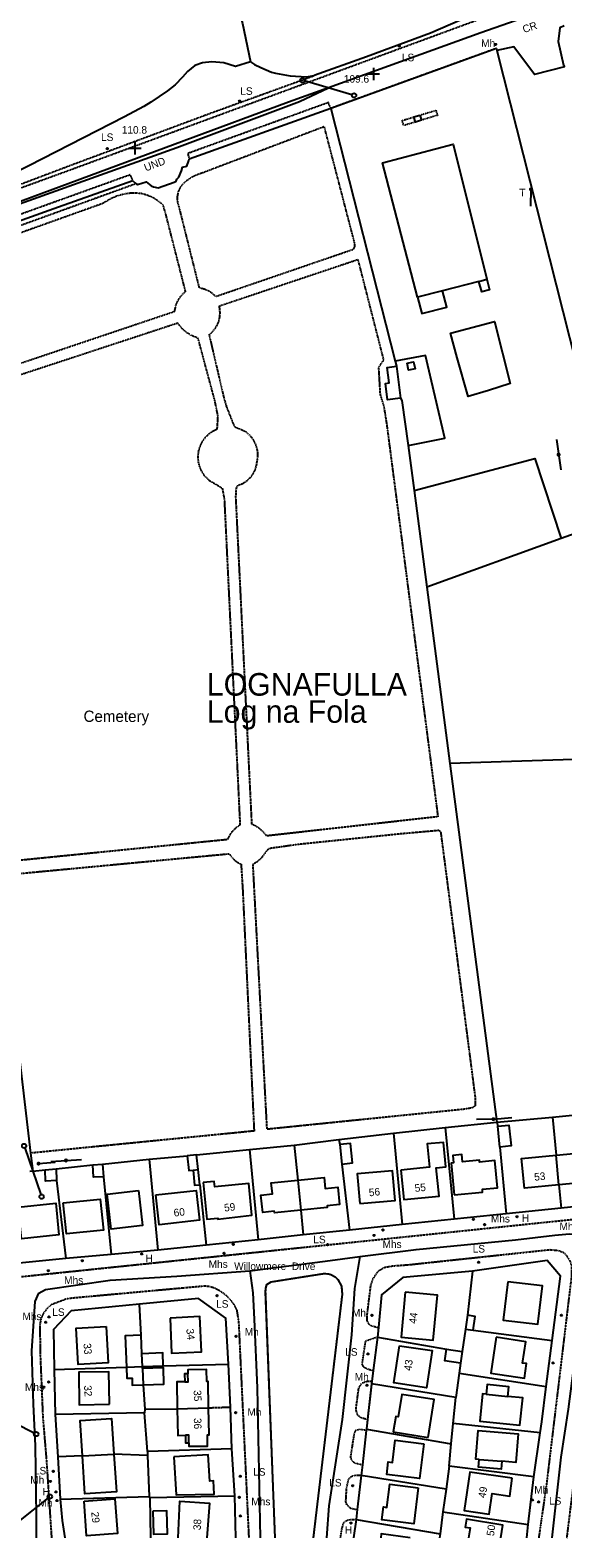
# Model space of a CAD drawing. Header units: metres. Extents: x 611948 to 1225781, y 656699 to 1316021.
# Tile 142 of 169: x 613826 to 613967, y 658843 to 659243. Entities that reach past the tile are written whole.
import ezdxf

# ---------------------------------------------------------------- set-up
doc = ezdxf.new("R2010")
doc.units = ezdxf.units.M
doc.linetypes.add('4696-08$0$PECK', pattern=[0.2, 0.1, -0.1])
for name, color, linetype in [('4696-08$0$BDY_SYM', 253, 'Continuous'), ('4696-08$0$BLD_INN_W', 253, 'Continuous'), ('4696-08$0$BLD_OTL_S', 253, 'Continuous'), ('4696-08$0$GEN_LIN_D', 253, 'Continuous'), ('4696-08$0$GEN_PCK_D', 253, '4696-08$0$PECK'), ('4696-08$0$HT_CTRL', 253, 'Continuous'), ('4696-08$0$OTHER_SYM', 253, 'Continuous'), ('4696-08$0$POLE_SYMB', 253, 'Continuous'), ('4696-08$0$ROADS', 253, 'Continuous'), ('4696-08$0$ROADS_CTR', 253, 'Continuous'), ('4696-08$0$ROADS_PCK', 253, '4696-08$0$PECK'), ('4696-08$0$TOWNLAND', 253, 'Continuous')]:
    doc.layers.add(name, color=color, linetype=linetype)
doc.styles.add('4696-08$0$STANDARD', font='txt')

# ---------------------------------------------------------------- blocks, each defined once
blk = doc.blocks.new('4696-08$0$36', base_point=(144.988486, 310.919762))
blk.add_line((140.875383, 310.92339), (149.050238, 310.92339))
at = {"const_width": 0.539928}
blk.add_lwpolyline([(144.673376, 310.923808, 1), (145.213304, 310.923808, 1)], format="xyb", close=True, dxfattribs=at)
blk = doc.blocks.new('4696-08$0$13', base_point=(160450.170478, 242323.105036))
blk.add_circle((160450.170478, 242323.105036), 0.187958)
blk = doc.blocks.new('4696-08$0$37', base_point=(145.909475, 308.83511))
blk.add_line((145.962562, 308.791096), (150.424369, 308.791096))
at = {"const_width": 0.51646}
blk.add_lwpolyline([(145.704332, 308.791096, 1), (146.220792, 308.791096, 1)], format="xyb", close=True, dxfattribs=at)
blk = doc.blocks.new('4696-08$0$30', base_point=(144.876269, 313.485642))
blk.add_line((144.905875, 313.497659), (149.765037, 313.497659))
blk = doc.blocks.new('4696-08$0$43', base_point=(147.36021, 308.857352))
blk.add_line((153.849537, 308.848253), (140.769785, 308.848253))
for centre in [(140.180307, 308.837153), (154.439015, 308.859353)]:
    blk.add_circle(centre, 0.589583)
blk = doc.blocks.new('4696-08$0$44', base_point=(141.365186, 309.573129))
for p, q in [((148.348947, 316.096464), (141.361145, 309.556587)), ((141.361145, 309.556587), (147.90133, 302.797619))]:
    blk.add_line(p, q)
for centre in [(148.337847, 316.685942), (148.36005, 302.427234)]:
    blk.add_circle(centre, 0.589583)
blk = doc.blocks.new('4696-08$0$35', base_point=(150.27109, 306.896499))
for p, q in [((150.27109, 308.539432), (150.27109, 305.253567)), ((151.914023, 306.896499), (148.62816, 306.896499))]:
    blk.add_line(p, q)
blk = doc.blocks.new('4696-08')
at = {"layer": '4696-08$0$BLD_INN_W', "flags": 128}
for points in [[(613944.892, 659176.495), (613947.032, 659177.083)], [(613935.274, 659174.016), (613928.655, 659172.31)], [(613966.178, 658936.759), (613965.471, 658944.664)], [(613869.131, 658940.708), (613870.48, 658940.849)], [(613896.923, 658938.024), (613897.754, 658930.068)], [(613855.695, 658888.581), (613855.575, 658891.972)], [(613851.458, 658888.433), (613855.695, 658888.581)], [(613855.714, 658888.024), (613855.924, 658883.71)], [(613866.937, 658884.516), (613867.803, 658884.514), (613867.77, 658886.628)], [(613946.881, 658881.253), (613952.645, 658880.644)], [(613864.963, 658877.369), (613873.271, 658877.625)], [(613868.036, 658868.343), (613868.009, 658870.341), (613867.135, 658870.329)], [(613839.806, 658864.851), (613848.167, 658865.344)], [(613944.971, 658863.944), (613950.999, 658863.454)]]:
    blk.add_lwpolyline(points, dxfattribs=at)
at = {"layer": '4696-08$0$BLD_OTL_S', "flags": 128}
for points in [[(613927.711, 659220.149), (613929.313, 659220.634)], [(613928.124, 659218.783), (613927.711, 659220.149)], [(613929.313, 659220.634), (613929.726, 659219.268)], [(613929.726, 659219.268), (613928.124, 659218.783)], [(613928.655, 659172.31), (613919.402, 659207.988), (613938.13, 659212.875), (613947.032, 659177.083)], [(613944.892, 659176.495), (613935.274, 659174.016)], [(613947.032, 659177.083), (613947.776, 659174.295), (613945.751, 659173.752), (613944.892, 659176.495)], [(613928.655, 659172.31), (613929.779, 659167.948), (613936.398, 659169.654), (613935.274, 659174.016)], [(613939.212, 659156.179), (613937.449, 659162.749), (613949.073, 659165.875), (613953.238, 659149.406), (613947.491, 659147.53), (613942.054, 659145.957), (613939.212, 659156.179)], [(613924.175, 659145.492), (613920.735, 659145.042), (613920.163, 659149.417), (613921.149, 659149.546), (613920.606, 659153.689), (613923.061, 659154.01)], [(613923.061, 659154.01), (613924.175, 659145.492)], [(613925.879, 659154.84), (613927.634, 659155.195), (613928.025, 659153.259), (613926.27, 659152.905), (613925.879, 659154.84)], [(613949.926, 658952.332), (613952.894, 658952.651), (613953.491, 658947.113), (613950.521, 658946.793)], [(613950.521, 658946.793), (613949.926, 658952.332)], [(613908.621, 658942.298), (613911.451, 658942.593), (613910.912, 658947.774), (613908.082, 658947.479)], [(613924.237, 658940.686), (613925.023, 658932.865), (613934.396, 658933.807), (613933.639, 658941.338), (613936.166, 658941.592), (613935.517, 658948.056), (613931.185, 658947.621), (613931.805, 658941.447), (613924.237, 658940.686)], [(613870.078, 658944.744), (613867.603, 658944.49)], [(613867.603, 658944.49), (613868.004, 658940.592), (613869.131, 658940.708)], [(613870.48, 658940.849), (613870.078, 658944.744)], [(613908.082, 658947.479), (613908.621, 658942.298)], [(613938.419, 658934.091), (613945.933, 658934.835), (613945.856, 658935.607), (613949.901, 658936.008), (613949.184, 658943.231), (613945.141, 658942.83), (613945.092, 658943.319), (613940.588, 658942.872), (613940.396, 658944.81), (613938.016, 658944.574), (613938.208, 658942.636), (613937.577, 658942.574), (613938.419, 658934.091)], [(613966.178, 658936.759), (613957.026, 658935.867), (613956.256, 658943.765), (613965.471, 658944.664)], [(613965.471, 658944.664), (613974.84, 658945.577), (613975.61, 658937.678), (613966.178, 658936.759)], [(613966.178, 658936.759), (613965.471, 658944.664)], [(613829.911, 658940.74), (613832.794, 658941.018)], [(613832.935, 658937.906), (613830.045, 658937.78), (613829.911, 658940.74)], [(613832.794, 658941.018), (613832.935, 658937.906)], [(613842.551, 658942.104), (613845.151, 658942.274)], [(613845.368, 658938.949), (613842.768, 658938.78), (613842.551, 658942.104)], [(613845.151, 658942.274), (613845.368, 658938.949)], [(613869.131, 658940.708), (613869.548, 658936.66), (613870.897, 658936.799)], [(613870.897, 658936.799), (613870.48, 658940.849)], [(613913.334, 658931.856), (613922.704, 658932.632), (613922.057, 658940.461), (613912.686, 658939.685), (613913.334, 658931.856)], [(613871.836, 658937.375), (613872.753, 658927.643), (613875.689, 658927.92), (613875.714, 658927.649), (613884.721, 658928.772), (613883.935, 658937.096), (613874.903, 658936.244), (613874.77, 658937.651), (613871.836, 658937.375)], [(613897.754, 658930.068), (613890.707, 658929.343), (613890.664, 658929.762), (613887.612, 658929.448), (613887.138, 658934.055), (613890.191, 658934.369), (613889.89, 658937.301), (613896.923, 658938.024)], [(613896.923, 658938.024), (613903.891, 658938.741), (613904.193, 658935.808), (613907.504, 658936.148), (613907.978, 658931.541), (613904.666, 658931.201), (613904.709, 658930.782), (613897.754, 658930.068)], [(613896.923, 658938.024), (613897.754, 658930.068)], [(613822.786, 658930.878), (613832.739, 658931.88), (613833.583, 658923.5), (613823.63, 658922.497), (613822.786, 658930.878)], [(613834.687, 658932.016), (613844.499, 658933.023), (613845.346, 658924.773), (613835.532, 658923.766), (613834.687, 658932.016)], [(613854.668, 658935.259), (613855.739, 658925.97), (613847.449, 658925.015), (613846.378, 658934.304), (613854.668, 658935.259)], [(613859.306, 658934.089), (613869.97, 658935.279), (613870.852, 658927.378), (613860.188, 658926.188), (613859.306, 658934.089)], [(613925.408, 658908.265), (613924.303, 658896.323), (613932.832, 658895.534), (613933.936, 658907.477), (613925.408, 658908.265)], [(613952.651, 658911.089), (613951.406, 658900.894), (613960.573, 658899.775), (613961.818, 658909.97), (613952.651, 658911.089)], [(613863.026, 658901.449), (613863.465, 658892.121), (613871.4, 658892.495), (613870.961, 658901.823), (613863.026, 658901.449)], [(613941.912, 658902.178), (613941.39, 658898.476)], [(613943.466, 658898.184), (613943.988, 658901.887), (613941.912, 658902.178)], [(613846.091, 658899.176), (613846.608, 658889.576), (613838.661, 658889.148), (613838.143, 658898.749), (613846.091, 658899.176)], [(613855.401, 658896.906), (613851.165, 658896.757), (613851.458, 658888.433)], [(613855.575, 658891.972), (613855.401, 658896.906)], [(613941.39, 658898.476), (613943.466, 658898.184)], [(613949.554, 658896.351), (613948.114, 658886.85), (613957.027, 658885.5), (613957.609, 658889.339), (613956.516, 658889.505), (613957.374, 658895.166), (613949.554, 658896.351)], [(613861.243, 658888.776), (613861.123, 658892.167), (613855.575, 658891.972)], [(613855.695, 658888.581), (613855.575, 658891.972)], [(613923.86, 658894.072), (613932.527, 658892.796), (613931.077, 658882.949), (613922.409, 658884.225), (613923.86, 658894.072)], [(613940.052, 658889.438), (613935.925, 658890.046), (613936.381, 658893.152)], [(613936.381, 658893.152), (613940.51, 658892.545)], [(613940.51, 658892.545), (613940.052, 658889.438)], [(613851.458, 658888.433), (613855.695, 658888.581)], [(613851.458, 658888.433), (613851.563, 658885.468), (613852.951, 658885.516), (613853.018, 658883.61), (613855.924, 658883.71)], [(613855.695, 658888.581), (613861.243, 658888.776)], [(613855.714, 658888.024), (613855.695, 658888.581)], [(613855.924, 658883.71), (613861.414, 658883.906), (613861.262, 658888.219), (613855.714, 658888.024)], [(613855.714, 658888.024), (613855.924, 658883.71)], [(613873.271, 658877.625), (613873.173, 658884.603), (613872.753, 658884.597), (613872.708, 658887.781), (613867.773, 658887.727), (613867.77, 658886.628)], [(613846.962, 658878.542), (613846.845, 658887.147), (613838.856, 658887.039), (613838.972, 658878.434), (613846.962, 658878.542)], [(613866.937, 658884.516), (613864.863, 658884.486), (613864.963, 658877.369)], [(613867.77, 658886.628), (613866.908, 658886.619), (613866.937, 658884.516)], [(613952.645, 658880.644), (613952.911, 658883.159), (613947.147, 658883.768), (613946.881, 658881.253)], [(613931.457, 658869.733), (613933.083, 658879.791), (613924.462, 658881.185), (613923.501, 658875.24), (613922.89, 658875.339), (613922.224, 658871.224), (613931.457, 658869.733)], [(613946.881, 658881.253), (613945.938, 658881.353), (613945.171, 658874.105), (613955.827, 658872.978), (613956.594, 658880.226), (613952.645, 658880.644)], [(613864.963, 658877.369), (613873.271, 658877.625)], [(613864.963, 658877.369), (613865.062, 658870.3), (613867.135, 658870.329)], [(613868.036, 658868.343), (613868.042, 658867.402), (613872.994, 658867.468), (613872.952, 658870.411), (613873.372, 658870.417), (613873.271, 658877.625)], [(613839.806, 658864.851), (613839.186, 658874.225), (613847.542, 658874.779), (613848.167, 658865.344)], [(613867.135, 658870.329), (613867.163, 658868.329), (613868.036, 658868.343)], [(613930.364, 658868.038), (613929.211, 658858.86), (613920.488, 658859.955), (613920.907, 658863.287), (613922.014, 658863.148), (613922.747, 658868.995), (613930.364, 658868.038)], [(613944.971, 658863.944), (613944.108, 658864.014), (613944.723, 658871.569), (613955.356, 658870.705), (613954.742, 658863.15), (613950.999, 658863.454)], [(613848.167, 658865.344), (613848.829, 658855.335), (613840.473, 658854.781), (613839.806, 658864.851)], [(613839.806, 658864.851), (613848.167, 658865.344)], [(613864.065, 658864.619), (613864.674, 658854.532), (613874.761, 658854.686), (613874.546, 658858.237), (613873.562, 658858.177), (613873.14, 658865.168), (613864.065, 658864.619)], [(613950.999, 658863.454), (613950.83, 658861.374), (613944.802, 658861.865), (613944.971, 658863.944)], [(613953.801, 658858.923), (613942.552, 658860.581), (613941.043, 658850.35), (613947.643, 658849.376), (613948.455, 658854.881), (613953.104, 658854.195), (613953.801, 658858.923)], [(613928.866, 658856.387), (613927.683, 658846.855), (613919.228, 658847.904), (613919.651, 658851.313), (613920.569, 658851.199), (613921.33, 658857.323), (613928.866, 658856.387)], [(613840.262, 658852.877), (613848.422, 658853.454), (613849.072, 658844.255), (613840.914, 658843.678), (613840.262, 658852.877)], [(613865.19, 658843.116), (613865.618, 658852.846), (613873.498, 658852.285), (613872.789, 658843.116)], [(613858.496, 658850.218), (613858.675, 658844.114), (613862.382, 658844.222), (613862.204, 658850.326), (613858.496, 658850.218)], [(613950.786, 658843.115), (613951.313, 658846.496), (613941.665, 658848.057), (613941.326, 658845.966), (613942.586, 658845.764), (613942.188, 658843.116)], [(613926.734, 658843.116), (613919.044, 658844.152), (613918.899, 658843.116)]]:
    blk.add_lwpolyline(points, dxfattribs=at)
at = {"layer": '4696-08$0$GEN_LIN_D', "flags": 128}
for points in [[(613855.561, 659339.121), (613861.464, 659319.193), (613865.975, 659302.421), (613882.221, 659244.933), (613884.363, 659234.752)], [(613942.726, 659246.948), (613932.081, 659242.336), (613915.179, 659236.08), (613901.257, 659231.104)], [(613967.52, 659244.297), (613966.363, 659243.819), (613965.966, 659240.188), (613967.402, 659233.828), (613967.673, 659233.452)], [(613949.6, 659238.331), (613949.737, 659237.783)], [(613967.673, 659233.452), (613959.718, 659231.387), (613954.235, 659238.757), (613949.737, 659237.783)], [(613949.737, 659237.783), (613981.127, 659113.44)], [(613884.363, 659234.752), (613880.397, 659233.51), (613877.278, 659234.511), (613874.077, 659234.732), (613871.677, 659234.493), (613869.637, 659233.773), (613867.697, 659232.233), (613866.316, 659230.653), (613864.356, 659228.674), (613862.375, 659227.074), (613857.954, 659224.016), (613856.054, 659222.896), (613850.954, 659220.198), (613825.629, 659207.184), (613820.268, 659204.505)], [(613884.363, 659234.752), (613885.472, 659234.083), (613887.118, 659233.273), (613889.939, 659232.053), (613890.969, 659231.781), (613894.897, 659231.046), (613899.222, 659230.75), (613901.257, 659231.104)], [(613905.635, 659222.403), (613868.091, 659208.973)], [(613905.635, 659222.403), (613922.757, 659155.317)], [(613853.969, 659202.477), (613854.427, 659202.221), (613856.666, 659202.909), (613858.039, 659201.852), (613858.688, 659201.572), (613859.897, 659201.309), (613864.09, 659202.857), (613864.643, 659203.115), (613864.868, 659203.582), (613865.39, 659204.178), (613866.078, 659205.86), (613866.33, 659206.789), (613867.461, 659207.104), (613868.057, 659208.542), (613868.091, 659208.973)], [(613853.209, 659203.156), (613833.466, 659196.222), (613815.324, 659189.706), (613807.864, 659186.808)], [(613853.209, 659203.156), (613853.969, 659202.477)], [(613926.184, 659132.918), (613935.952, 659134.859), (613930.776, 659156.873), (613922.757, 659155.317)], [(613922.757, 659155.317), (613923.061, 659154.01)], [(613924.175, 659145.492), (613924.494, 659144.876), (613926.184, 659132.918)], [(613926.184, 659132.918), (613927.778, 659121.016)], [(613927.778, 659121.016), (613959.775, 659129.491), (613966.786, 659108.255)], [(613927.778, 659121.016), (613931.162, 659095.374)], [(613981.127, 659113.44), (613966.786, 659108.255)], [(613966.786, 659108.255), (613931.162, 659095.374)], [(613931.162, 659095.374), (613937.279, 659048.598)], [(613989.089, 659050.234), (613937.279, 659048.598)], [(613937.279, 659048.598), (613949.724, 658953.426)], [(613964.444, 658954.762), (613984.606, 658956.776)], [(613922.263, 658950.453), (613936.024, 658952.03)], [(613936.024, 658952.03), (613949.724, 658953.426)], [(613936.024, 658952.03), (613938.357, 658927.689)], [(613949.724, 658953.426), (613964.444, 658954.762)], [(613949.724, 658953.426), (613949.926, 658952.332)], [(613964.444, 658954.762), (613965.471, 658944.664)], [(613895.961, 658947.34), (613907.842, 658948.777)], [(613907.842, 658948.777), (613922.263, 658950.453)], [(613907.842, 658948.777), (613908.082, 658947.479)], [(613922.263, 658950.453), (613924.576, 658926.232)], [(613857.46, 658943.591), (613867.603, 658944.49)], [(613870.078, 658944.744), (613884.081, 658946.123)], [(613884.081, 658946.123), (613895.961, 658947.34)], [(613884.081, 658946.123), (613886.434, 658922.202)], [(613895.961, 658947.34), (613896.923, 658938.024)], [(613950.521, 658946.793), (613952.158, 658929.125)], [(613826.618, 658940.419), (613825.824, 658940.326)], [(613826.618, 658940.419), (613829.911, 658940.74)], [(613832.794, 658941.018), (613842.551, 658942.104)], [(613845.151, 658942.274), (613857.46, 658943.591)], [(613857.46, 658943.591), (613859.773, 658919.469)], [(613908.621, 658942.298), (613910.616, 658924.776)], [(613832.935, 658937.906), (613835.425, 658917.207)], [(613845.368, 658938.949), (613847.379, 658918.331)], [(613870.897, 658936.799), (613872.654, 658920.806)], [(613966.178, 658936.759), (613966.738, 658930.561)], [(613981.719, 658932.217), (613966.738, 658930.561)], [(613897.754, 658930.068), (613898.355, 658923.479)], [(613952.158, 658929.125), (613938.357, 658927.689)], [(613966.738, 658930.561), (613952.158, 658929.125)], [(613910.616, 658924.776), (613898.355, 658923.479)], [(613924.576, 658926.232), (613910.616, 658924.776)], [(613938.357, 658927.689), (613924.576, 658926.232)], [(613872.654, 658920.806), (613859.773, 658919.469)], [(613886.434, 658922.202), (613872.654, 658920.806)], [(613898.355, 658923.479), (613886.434, 658922.202)], [(613835.425, 658917.207), (613822.144, 658915.882)], [(613847.379, 658918.331), (613835.425, 658917.207)], [(613859.773, 658919.469), (613847.379, 658918.331)], [(613964.353, 658895.435), (613966.614, 658912.581), (613963.042, 658916.683), (613943.233, 658913.887)], [(613890.908, 658843.116), (613888.391, 658908.421), (613888.431, 658909.401), (613888.712, 658910.302), (613889.892, 658911.061), (613903.833, 658913.257), (613905.012, 658913.177), (613905.672, 658912.997), (613906.853, 658912.356), (613907.512, 658911.657), (613908.472, 658909.896), (613908.671, 658907.756), (613900.994, 658843.116)], [(613943.233, 658913.887), (613924.793, 658912.211), (613919.151, 658907.633), (613918.283, 658898.916)], [(613943.233, 658913.887), (613941.912, 658902.178)], [(613854.929, 658905.09), (613836.809, 658903.336), (613832.147, 658898.377), (613832.284, 658887.756)], [(613878.506, 658889.203), (613877.789, 658901.444), (613870.57, 658906.667), (613854.929, 658905.09)], [(613855.401, 658896.906), (613854.929, 658905.09)], [(613918.028, 658896.354), (613916.924, 658887.507)], [(613918.283, 658898.916), (613918.028, 658896.354)], [(613918.028, 658896.354), (613936.381, 658893.152)], [(613941.39, 658898.476), (613940.51, 658892.545)], [(613943.466, 658898.184), (613964.353, 658895.435)], [(613962.802, 658883.25), (613964.353, 658895.435)], [(613832.284, 658887.756), (613851.458, 658888.433)], [(613832.284, 658887.756), (613832.561, 658875.876)], [(613861.243, 658888.776), (613878.506, 658889.203)], [(613879.063, 658877.823), (613878.506, 658889.203)], [(613940.052, 658889.438), (613939.7, 658886.827)], [(613916.565, 658884.62), (613916.485, 658883.993)], [(613938.825, 658880.327), (613916.485, 658883.993)], [(613916.924, 658887.507), (613916.565, 658884.62)], [(613939.7, 658886.827), (613938.825, 658880.327)], [(613939.7, 658886.827), (613962.802, 658883.25)], [(613855.924, 658883.71), (613856.322, 658877.249)], [(613938.141, 658873.434), (613938.825, 658880.327)], [(613961.215, 658870.95), (613961.643, 658873.862), (613962.802, 658883.25)], [(613856.302, 658876.269), (613832.561, 658875.876)], [(613832.561, 658875.876), (613833.25, 658864.605)], [(613856.322, 658877.249), (613856.302, 658876.269)], [(613857.04, 658866.049), (613856.302, 658876.269)], [(613856.322, 658877.249), (613864.963, 658877.369)], [(613879.44, 658866.703), (613879.063, 658877.823)], [(613915.116, 658871.927), (613937.612, 658868.099)], [(613937.612, 658868.099), (613938.141, 658873.434)], [(613961.215, 658870.95), (613938.141, 658873.434)], [(613915.08, 658871.611), (613914.048, 658862.521)], [(613937.019, 658862.127), (613937.612, 658868.099)], [(613959.499, 658859.262), (613961.215, 658870.95)], [(613839.806, 658864.851), (613833.25, 658864.605)], [(613833.25, 658864.605), (613833.936, 658853.375)], [(613857.083, 658865.007), (613848.167, 658865.344)], [(613879.44, 658866.703), (613857.04, 658866.049)], [(613857.04, 658866.049), (613857.083, 658865.007)], [(613857.083, 658865.007), (613857.536, 658854.069)], [(613880.177, 658854.243), (613879.44, 658866.703)], [(613914.048, 658862.521), (613913.726, 658859.69)], [(613937.019, 658862.127), (613936.219, 658856.067)], [(613959.499, 658859.262), (613937.019, 658862.127)], [(613913.726, 658859.69), (613912.696, 658850.601)], [(613936.219, 658856.067), (613913.726, 658859.69)], [(613936.219, 658856.067), (613935.417, 658849.991)], [(613958.036, 658846.661), (613959.499, 658859.262)], [(613833.936, 658853.375), (613857.536, 658854.069)], [(613833.936, 658853.375), (613834.409, 658847.675), (613835.103, 658843.116)], [(613857.536, 658854.069), (613857.696, 658853.848)], [(613857.696, 658853.848), (613880.177, 658854.243)], [(613857.696, 658853.848), (613857.81, 658843.116)], [(613880.511, 658843.116), (613880.177, 658854.243)], [(613912.396, 658847.954), (613911.667, 658843.116)], [(613912.696, 658850.601), (613912.396, 658847.954)], [(613912.396, 658847.954), (613934.65, 658844.182)], [(613935.417, 658849.991), (613934.65, 658844.182)], [(613935.417, 658849.991), (613958.036, 658846.661)], [(613934.65, 658844.182), (613934.509, 658843.116)], [(613957.661, 658843.115), (613958.036, 658846.661)]]:
    blk.add_lwpolyline(points, dxfattribs=at)
at = {"layer": '4696-08$0$GEN_PCK_D', "flags": 128}
for points in [[(613949.6, 659238.331), (613905.635, 659222.403)], [(613792.825, 659190.734), (613837.217, 659207.537), (613874.231, 659221.32), (613901.257, 659231.104)], [(613928.124, 659218.783), (613925.005, 659217.84), (613924.591, 659219.206), (613927.711, 659220.149)], [(613929.313, 659220.634), (613933.538, 659221.912), (613933.95, 659220.546), (613929.726, 659219.268)], [(613871.409, 659205.272), (613903.853, 659217.603), (613911.885, 659186.761), (613911.965, 659185.68), (613911.585, 659184.92), (613875.221, 659172.45), (613874.204, 659173.358), (613873.301, 659173.927), (613872.325, 659174.358), (613870.841, 659174.752), (613865.467, 659196.253), (613865.159, 659197.234), (613865.044, 659197.973), (613865.048, 659199.094), (613865.263, 659200.195), (613865.682, 659201.235), (613866.29, 659202.177), (613867.325, 659203.17), (613868.678, 659204.116), (613870.157, 659204.849), (613871.409, 659205.272)], [(613808.143, 659185.868), (613853.969, 659202.477)], [(613808.623, 659184.168), (613845.327, 659197.299), (613847.313, 659198.514), (613849.224, 659199.309), (613850.976, 659199.771), (613852.514, 659199.986), (613853.91, 659200.033), (613855.428, 659199.869), (613856.905, 659199.483), (613858.309, 659198.883), (613859.609, 659198.083), (613861.087, 659196.895), (613861.846, 659194.274), (613867.081, 659173.752), (613865.855, 659172.584), (613865.05, 659171.406), (613864.487, 659170.095), (613864.16, 659168.433), (613811.734, 659150.787)], [(613873.459, 659162.43), (613874.237, 659163.108), (613874.954, 659163.934), (613875.546, 659164.853), (613875.979, 659165.789), (613876.217, 659166.982), (613876.292, 659167.892), (613876.278, 659168.804), (613876.12, 659170.01), (613912.824, 659182.32), (613919.637, 659155.638), (613918.317, 659153.678), (613918.735, 659146.478), (613919.694, 659143.437), (613920.492, 659138.517), (613934.065, 659034.452), (613888.683, 659029.364), (613887.804, 659030.396), (613886.741, 659031.328), (613885.604, 659032.064), (613884.764, 659032.384), (613880.507, 659119.368), (613880.648, 659121.748), (613881.125, 659122.401), (613882.469, 659122.958), (613883.668, 659123.781), (613884.671, 659124.836), (613885.431, 659126.076), (613885.711, 659126.749), (613885.994, 659127.804), (613886.31, 659129.803), (613886.307, 659131.099), (613886.143, 659132.123), (613885.743, 659133.356), (613885.136, 659134.5), (613884.34, 659135.523), (613883.171, 659136.547), (613880.212, 659137.849), (613878.113, 659143.128), (613877.374, 659145.669), (613873.459, 659162.43)], [(613811.953, 659148.027), (613864.998, 659165.473), (613866.151, 659164.05), (613867.318, 659163.042), (613868.633, 659162.237), (613870.338, 659161.571), (613874.813, 659144.93), (613875.672, 659140.749), (613875.512, 659137.87), (613875.411, 659137.21), (613874.289, 659136.664), (613873.172, 659135.869), (613872.29, 659134.987), (613871.623, 659134.084), (613871.091, 659133.095), (613870.64, 659131.8), (613870.456, 659130.819), (613870.404, 659129.469), (613870.515, 659128.483), (613870.858, 659127.207), (613871.414, 659126.008), (613872.166, 659124.922), (613873.347, 659123.77), (613876.868, 659121.649), (613877.427, 659118.529), (613881.584, 659032.225), (613880.453, 659031.448), (613879.441, 659030.436), (613878.663, 659029.306), (613878.282, 659028.386), (613817.12, 659022.263)], [(613885.041, 659021.885), (613886.109, 659022.527), (613887.105, 659023.363), (613887.757, 659024.089), (613888.862, 659025.624), (613889.402, 659026.104), (613897.043, 659027.181), (613924.324, 659029.994), (613934.424, 659030.892), (613934.804, 659030.332), (613936.182, 659019.811), (613943.966, 658959.808), (613943.945, 658957.747), (613943.305, 658957.228), (613940.965, 658956.829), (613888.783, 658951.522), (613885.041, 659021.885)], [(613817.499, 659018.863), (613878.716, 659024.641), (613879.332, 659023.812), (613880.228, 659022.881), (613880.621, 659022.546), (613881.881, 659021.866), (613882.299, 659015.005), (613885.323, 658951.063), (613826.057, 658945.197)], [(613890.908, 658843.116), (613888.391, 658908.421), (613888.431, 658909.401), (613888.712, 658910.302), (613889.892, 658911.061), (613903.833, 658913.257), (613905.012, 658913.177), (613905.672, 658912.997), (613906.853, 658912.356), (613907.512, 658911.657), (613908.472, 658909.896), (613908.671, 658907.756), (613900.994, 658843.116)], [(613916.485, 658883.993), (613915.417, 658874.583)], [(613873.271, 658877.625), (613879.063, 658877.823)], [(613915.116, 658871.927), (613915.08, 658871.611)], [(613915.417, 658874.583), (613915.116, 658871.927)]]:
    blk.add_lwpolyline(points, dxfattribs=at)
at = {"layer": '4696-08$0$OTHER_SYM', "flags": 128}
for points in [[(613905.635, 659222.403), (613868.091, 659208.973)], [(613905.635, 659222.403), (613922.757, 659155.317)], [(613853.969, 659202.477), (613854.427, 659202.221), (613856.666, 659202.909), (613858.039, 659201.852), (613858.688, 659201.572), (613859.897, 659201.309), (613864.09, 659202.857), (613864.643, 659203.115), (613864.868, 659203.582), (613865.39, 659204.178), (613866.078, 659205.86), (613866.33, 659206.789), (613867.461, 659207.104), (613868.057, 659208.542), (613868.091, 659208.973)], [(613853.209, 659203.156), (613833.466, 659196.222), (613815.324, 659189.706), (613807.864, 659186.808)], [(613853.209, 659203.156), (613853.969, 659202.477)], [(613922.757, 659155.317), (613923.061, 659154.01)], [(613923.061, 659154.01), (613924.175, 659145.492)], [(613924.175, 659145.492), (613924.494, 659144.876), (613926.184, 659132.918)], [(613926.184, 659132.918), (613927.778, 659121.016)], [(613927.778, 659121.016), (613931.162, 659095.374)], [(613931.162, 659095.374), (613937.279, 659048.598)], [(613937.279, 659048.598), (613949.724, 658953.426)], [(613922.263, 658950.453), (613936.024, 658952.03)], [(613936.024, 658952.03), (613949.724, 658953.426)], [(613895.961, 658947.34), (613907.842, 658948.777)], [(613907.842, 658948.777), (613922.263, 658950.453)], [(613857.46, 658943.591), (613867.603, 658944.49)], [(613870.078, 658944.744), (613867.603, 658944.49)], [(613870.078, 658944.744), (613884.081, 658946.123)], [(613884.081, 658946.123), (613895.961, 658947.34)], [(613826.618, 658940.419), (613825.824, 658940.326)], [(613826.618, 658940.419), (613829.911, 658940.74)], [(613829.911, 658940.74), (613832.794, 658941.018)], [(613832.794, 658941.018), (613842.551, 658942.104)], [(613842.551, 658942.104), (613845.151, 658942.274)], [(613845.151, 658942.274), (613857.46, 658943.591)]]:
    blk.add_lwpolyline(points, dxfattribs=at)
at = {"layer": '4696-08$0$ROADS', "flags": 128}
for points in [[(613942.726, 659246.948), (613932.081, 659242.336), (613915.179, 659236.08), (613901.257, 659231.104)], [(613967.52, 659244.297), (613966.363, 659243.819), (613965.966, 659240.188), (613967.402, 659233.828), (613967.673, 659233.452)], [(613949.6, 659238.331), (613905.635, 659222.403)], [(613949.6, 659238.331), (613949.737, 659237.783)], [(613967.673, 659233.452), (613959.718, 659231.387), (613954.235, 659238.757), (613949.737, 659237.783)], [(613884.363, 659234.752), (613880.397, 659233.51), (613877.278, 659234.511), (613874.077, 659234.732), (613871.677, 659234.493), (613869.637, 659233.773), (613867.697, 659232.233), (613866.316, 659230.653), (613864.356, 659228.674), (613862.375, 659227.074), (613857.954, 659224.016), (613856.054, 659222.896), (613850.954, 659220.198), (613825.629, 659207.184), (613820.268, 659204.505)], [(613884.363, 659234.752), (613885.472, 659234.083), (613887.118, 659233.273), (613889.939, 659232.053), (613890.969, 659231.781), (613894.897, 659231.046), (613899.222, 659230.75), (613901.257, 659231.104)], [(613905.635, 659222.403), (613868.091, 659208.973)], [(613853.969, 659202.477), (613854.427, 659202.221), (613856.666, 659202.909), (613858.039, 659201.852), (613858.688, 659201.572), (613859.897, 659201.309), (613864.09, 659202.857), (613864.643, 659203.115), (613864.868, 659203.582), (613865.39, 659204.178), (613866.078, 659205.86), (613866.33, 659206.789), (613867.461, 659207.104), (613868.057, 659208.542), (613868.091, 659208.973)], [(613853.209, 659203.156), (613833.466, 659196.222), (613815.324, 659189.706), (613807.864, 659186.808)], [(613853.209, 659203.156), (613853.969, 659202.477)], [(613981.719, 658932.217), (613966.738, 658930.561)], [(613952.158, 658929.125), (613938.357, 658927.689)], [(613966.738, 658930.561), (613952.158, 658929.125)], [(613910.616, 658924.776), (613898.355, 658923.479)], [(613924.576, 658926.232), (613910.616, 658924.776)], [(613938.357, 658927.689), (613924.576, 658926.232)], [(613872.654, 658920.806), (613859.773, 658919.469)], [(613886.434, 658922.202), (613872.654, 658920.806)], [(613898.355, 658923.479), (613886.434, 658922.202)], [(613835.425, 658917.207), (613822.144, 658915.882)], [(613847.379, 658918.331), (613835.425, 658917.207)], [(613859.773, 658919.469), (613847.379, 658918.331)], [(613964.353, 658895.435), (613966.614, 658912.581), (613963.042, 658916.683), (613943.233, 658913.887)], [(613890.908, 658843.116), (613888.391, 658908.421), (613888.431, 658909.401), (613888.712, 658910.302), (613889.892, 658911.061), (613903.833, 658913.257), (613905.012, 658913.177), (613905.672, 658912.997), (613906.853, 658912.356), (613907.512, 658911.657), (613908.472, 658909.896), (613908.671, 658907.756), (613900.994, 658843.116)], [(613943.233, 658913.887), (613924.793, 658912.211), (613919.151, 658907.633), (613918.283, 658898.916)], [(613854.929, 658905.09), (613836.809, 658903.336), (613832.147, 658898.377), (613832.284, 658887.756)], [(613878.506, 658889.203), (613877.789, 658901.444), (613870.57, 658906.667), (613854.929, 658905.09)], [(613918.028, 658896.354), (613916.924, 658887.507)], [(613918.283, 658898.916), (613918.028, 658896.354)], [(613962.802, 658883.25), (613964.353, 658895.435)], [(613832.284, 658887.756), (613832.561, 658875.876)], [(613879.063, 658877.823), (613878.506, 658889.203)], [(613916.485, 658883.993), (613915.417, 658874.583)], [(613916.565, 658884.62), (613916.485, 658883.993)], [(613916.924, 658887.507), (613916.565, 658884.62)], [(613961.215, 658870.95), (613961.643, 658873.862), (613962.802, 658883.25)], [(613832.561, 658875.876), (613833.25, 658864.605)], [(613879.44, 658866.703), (613879.063, 658877.823)], [(613915.116, 658871.927), (613915.08, 658871.611)], [(613915.417, 658874.583), (613915.116, 658871.927)], [(613915.08, 658871.611), (613914.048, 658862.521)], [(613959.499, 658859.262), (613961.215, 658870.95)], [(613833.25, 658864.605), (613833.936, 658853.375)], [(613880.177, 658854.243), (613879.44, 658866.703)], [(613914.048, 658862.521), (613913.726, 658859.69)], [(613913.726, 658859.69), (613912.696, 658850.601)], [(613958.036, 658846.661), (613959.499, 658859.262)], [(613833.936, 658853.375), (613834.409, 658847.675), (613835.103, 658843.116)], [(613880.511, 658843.116), (613880.177, 658854.243)], [(613912.396, 658847.954), (613911.667, 658843.116)], [(613912.696, 658850.601), (613912.396, 658847.954)], [(613957.661, 658843.115), (613958.036, 658846.661)]]:
    blk.add_lwpolyline(points, dxfattribs=at)
at = {"layer": '4696-08$0$ROADS_CTR', "flags": 128}
for points in [[(614001.057, 659262.541), (613976.844, 659253.484), (613945.481, 659242.413), (613905.043, 659227.841)], [(613897.407, 659224.213), (613905.043, 659227.841)], [(613806.468, 659191.137), (613864.874, 659212.055), (613897.407, 659224.213)], [(613913.395, 658917.728), (613928.265, 658919.628), (613954.643, 658922.168), (613965.068, 658923.457), (613968.948, 658923.815), (613972.402, 658923.559), (613973.852, 658922.289), (613973.86, 658918.346), (613970.934, 658895.001), (613968.606, 658877.216), (613966.667, 658864.512), (613964.245, 658843.115)], [(613884.199, 658914.002), (613904.215, 658916.5), (613913.395, 658917.728)], [(613913.395, 658917.728), (613911.974, 658909.269), (613911.198, 658896.956), (613908.676, 658874.48), (613905.185, 658851.613), (613904.528, 658843.116)], [(613827.655, 658843.116), (613827.644, 658848.914), (613827.371, 658867.487), (613826.789, 658878.627), (613826.401, 658892.699), (613827.259, 658905.815), (613828.28, 658907.999), (613830.014, 658909), (613847.193, 658911.522), (613864.842, 658912.579), (613884.199, 658914.002)], [(613884.199, 658914.002), (613884.975, 658908.139), (613885.363, 658901.103), (613886.137, 658882.927), (613886.928, 658843.116)]]:
    blk.add_lwpolyline(points, dxfattribs=at)
at = {"layer": '4696-08$0$ROADS_PCK', "flags": 128}
for points in [[(614000.227, 659266.409), (613968.353, 659254.577), (613836.336, 659205.939), (613810.08, 659196.359), (613802.502, 659193.331), (613791.723, 659188.868), (613783.782, 659185.075), (613782.259, 659184.452), (613776.992, 659182.577), (613771.507, 659181.028), (613769.818, 659180.78), (613767.826, 659180.768), (613766.134, 659180.994), (613764.215, 659181.528), (613761.63, 659182.562), (613760.113, 659183.461), (613759.283, 659184.117), (613758.521, 659184.853), (613757.428, 659186.236), (613756.726, 659187.45), (613755.808, 659189.315), (613754.392, 659192.852), (613747.989, 659213.325), (613749.19, 659214.224)], [(613905.635, 659222.403), (613905.035, 659223.943), (613867.751, 659210.433), (613868.091, 659208.973)], [(613853.209, 659203.156), (613852.509, 659204.777), (613807.124, 659188.429), (613807.864, 659186.808)], [(613968.301, 658843.115), (613978.938, 658928.478), (613822.971, 658912.279), (613822.99, 658898.61)], [(613960.889, 658843.115), (613962.939, 658857.22), (613969.633, 658912.94), (613969.594, 658915.28), (613969.174, 658916.56), (613968.155, 658918.06), (613967.475, 658918.741), (613965.935, 658919.301), (613963.736, 658919.502), (613926.214, 658915.492), (613922.094, 658915.193), (613919.833, 658914.793), (613918.433, 658913.994), (613917.673, 658913.154), (613916.713, 658911.674), (613916.192, 658910.054), (613915.25, 658902.454), (613915.229, 658900.674), (613915.609, 658900.034), (613916.309, 658899.454), (613918.283, 658898.916)], [(613831.694, 658843.116), (613830.338, 658863.696), (613829.381, 658875.137), (613828.725, 658891.037), (613828.578, 658899.558), (613828.872, 658901.181), (613829.22, 658902.108), (613829.689, 658902.981), (613830.716, 658904.27), (613831.729, 658905.116), (613835.609, 658906.596), (613837.35, 658906.815), (613872.181, 658909.988), (613873.45, 658909.87), (613874.674, 658909.514), (613875.972, 658908.855), (613877.066, 658908.139), (613878.07, 658907.304), (613879.181, 658906.107), (613879.94, 658905.043), (613880.71, 658903.603), (613881.208, 658900.383), (613883.916, 658843.116)], [(613918.028, 658896.354), (613914.808, 658895.254), (613913.906, 658889.234), (613914.246, 658888.535), (613915.306, 658887.974), (613916.924, 658887.507)], [(613916.565, 658884.62), (613915.292, 658884.591), (613913.805, 658884.074), (613913.005, 658882.875), (613912.264, 658877.315), (613912.463, 658876.314), (613912.723, 658875.754), (613913.642, 658875.034), (613915.417, 658874.583)], [(613915.08, 658871.611), (613913.361, 658871.854), (613912.262, 658871.594), (613911.822, 658870.714), (613910.86, 658864.535), (613911.08, 658863.815), (613911.88, 658863.054), (613914.048, 658862.521)], [(613913.726, 658859.69), (613912.259, 658859.674), (613911.038, 658859.335), (613910.278, 658858.615), (613909.777, 658856.335), (613909.576, 658852.594), (613909.836, 658851.974), (613910.836, 658851.035), (613912.696, 658850.601)], [(613912.396, 658847.954), (613910.181, 658847.814), (613909, 658847.095), (613908.49, 658845.315), (613908.156, 658843.116)]]:
    blk.add_lwpolyline(points, dxfattribs=at)
at = {"layer": '4696-08$0$TOWNLAND', "flags": 128}
for points in [[(613905.043, 659227.841), (613894.455, 659224.026), (613811.345, 659193.288), (613806.468, 659191.137)], [(613819.764, 658998.991), (613826.057, 658945.197)], [(613826.057, 658945.197), (613826.618, 658940.419)], [(613826.618, 658940.419), (613825.824, 658940.326)]]:
    blk.add_lwpolyline(points, dxfattribs=at)
at = {"layer": '4696-08$0$BDY_SYM'}
for name, p, rotation in [('4696-08$0$43', (613905.043, 659227.841), 343.5950000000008), ('4696-08$0$43', (613826.618, 658940.419), 108.9550000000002), ('4696-08$0$43', (613821.22, 658873.839), 333.1470000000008), ('4696-08$0$44', (613823.334, 658847.818), 84.27400000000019)]:
    blk.add_blockref(name, p, dxfattribs=dict(at, rotation=rotation))
at = {"layer": '4696-08$0$HT_CTRL'}
for p in [(613916.977, 659231.52), (613853.731, 659211.797)]:
    blk.add_blockref('4696-08$0$35', p, dxfattribs=at)
at = {"layer": '4696-08$0$OTHER_SYM'}
for p in [(613949.378, 659239.374), (613943.497, 658927.627), (613955.057, 658928.304), (613919.476, 658924.794), (613946.457, 658926.206), (613879.794, 658920.964), (613917.156, 658923.354), (613839.733, 658916.635), (613855.533, 658918.45), (613877.373, 658918.625), (613830.751, 658913.997), (613830.068, 658900.337), (613916.55, 658902.154), (613880.568, 658896.583), (613964.627, 658889.521), (613830.883, 658884.477), (613915.229, 658883.599), (613829.544, 658883.097), (613880.463, 658876.323), (613831.296, 658858.095), (613832.756, 658855.295), (613833.055, 658852.996), (613881.376, 658853.862), (613959.157, 658853.181), (613881.695, 658848.942), (613910.987, 658847.03)]:
    blk.add_blockref('4696-08$0$13', p, dxfattribs=at)
at = {"layer": '4696-08$0$POLE_SYMB'}
for p in [(613923.802, 659238.964), (613881.471, 659224.329), (613846.377, 659211.743), (613904.834, 658920.918), (613944.875, 658916.246), (613875.531, 658907.365), (613830.929, 658901.74), (613966.831, 658902.2), (613915.507, 658891.934), (613832.057, 658860.756), (613881.638, 658859.462), (613911.498, 658856.934), (613960.777, 658852.661)]:
    blk.add_blockref('4696-08$0$13', p, dxfattribs=at)
for name, p, rotation in [('4696-08$0$37', (613958.79, 659200.989), 268.6040000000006), ('4696-08$0$36', (613966.071, 659130.485), 277.9120000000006), ('4696-08$0$37', (613948.849, 658954.175), 181.7620000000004), ('4696-08$0$30', (613948.849, 658954.175), 5.602000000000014), ('4696-08$0$36', (613835.484, 658943.245), 4.053000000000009), ('4696-08$0$37', (613828.106, 658942.458), 4.815000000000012)]:
    blk.add_blockref(name, p, dxfattribs=dict(at, rotation=rotation))
at = {"layer": '4696-08$0$TOWNLAND'}
for name, p, rotation in [('4696-08$0$43', (613905.043, 659227.841), 343.5950000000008), ('4696-08$0$43', (613826.618, 658940.419), 108.9550000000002), ('4696-08$0$43', (613821.22, 658873.839), 333.1470000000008), ('4696-08$0$44', (613823.334, 658847.818), 84.27400000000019)]:
    blk.add_blockref(name, p, dxfattribs=dict(at, rotation=rotation))
at = {"layer": '4696-08$0$BLD_OTL_S', "style": '4696-08$0$STANDARD'}
for s, rotation, p in [('53', 6, (613959.714, 658937.848)), ('56', 6, (613915.86, 658933.716)), ('55', 5.7, (613928.002, 658934.895)), ('59', 6.5, (613877.483, 658929.681)), ('60', 6.3, (613864.101, 658928.355)), ('44', 83.60002, (613928.348, 658899.848)), ('34', -83.60002, (613867.323, 658898.521)), ('33', -84.30002, (613840.056, 658894.65)), ('43', 82.90002, (613927.04, 658887.34)), ('32', -85.80002, (613840.192, 658883.521)), ('35', -87.30002, (613869.278, 658882.267)), ('36', -89.20002, (613869.351, 658874.911)), ('49', 79.90002, (613946.682, 658853.573)), ('29', -84.30002, (613842.124, 658849.938)), ('38', 86.60002, (613871.161, 658845.095)), ('50', 82.20002, (613948.922, 658843.494))]:
    blk.add_text(s, height=2, rotation=rotation, dxfattribs=at).set_placement(p)
at = {"layer": '4696-08$0$HT_CTRL', "style": '4696-08$0$STANDARD'}
for s, p in [('109.6', (613909.127, 659229.234)), ('110.8', (613850.235, 659215.708))]:
    blk.add_text(s, height=2, rotation=-0.1, dxfattribs=at).set_placement(p)
at = {"layer": '4696-08$0$OTHER_SYM', "style": '4696-08$0$STANDARD'}
for s, height, p in [('Mh', 2, (613945.545, 659238.69)), ('Cemetery', 3, (613840.091, 659059.618)), ('Mhs', 2, (613948.117, 658926.806)), ('H', 2, (613956.357, 658926.964)), ('Mhs', 2, (613966.313, 658924.76)), ('Mhs', 2, (613919.383, 658920.04)), ('H', 2, (613856.533, 658916.27)), ('Mhs', 2, (613873.276, 658914.762)), ('Mhs', 2, (613834.951, 658910.492)), ('Mh', 2, (613911.29, 658901.816)), ('Mhs', 2, (613823.888, 658900.898)), ('Mh', 2, (613882.848, 658896.763)), ('Mhs', 2, (613824.563, 658882.118)), ('Mh', 2, (613912.023, 658884.831)), ('Mh', 2, (613883.543, 658875.522)), ('Mh', 2, (613825.956, 658857.498)), ('H', 2, (613829.195, 658854.356)), ('Mh', 2, (613959.618, 658854.881)), ('Mh', 2, (613828.141, 658851.385)), ('Mhs', 2, (613884.591, 658851.752)), ('H', 2, (613909.391, 658844.199))]:
    blk.add_text(s, height=height, rotation=-0.1, dxfattribs=at).set_placement(p)
at = {"layer": '4696-08$0$POLE_SYMB', "style": '4696-08$0$STANDARD'}
for s, rotation, p in [('LS', -0.1, (613924.518, 659234.913)), ('LS', -0.1, (613881.673, 659226.007)), ('LS', -0.1, (613844.735, 659213.762)), ('T', 0.7, (613955.67, 659199.069)), ('LS', -0.1, (613901.031, 658921.281)), ('LS', -0.1, (613943.295, 658918.807)), ('LS', -0.1, (613831.808, 658902.023)), ('LS', -0.1, (613875.25, 658904.185)), ('LS', -0.1, (613909.499, 658891.448)), ('LS', -0.1, (613826.93, 658859.939)), ('LS', -0.1, (613885.078, 658859.622)), ('LS', -0.1, (613905.256, 658856.757)), ('LS', -0.1, (613963.537, 658851.94))]:
    blk.add_text(s, height=2, rotation=rotation, dxfattribs=at).set_placement(p)
at = {"layer": '4696-08$0$ROADS', "style": '4696-08$0$STANDARD'}
blk.add_text('Willowmere  Drive', height=2, rotation=-0.1, dxfattribs=at).set_placement((613880.029, 658914.212))
blk.add_text('Willowmere  Drive', height=2, rotation=-0.1, dxfattribs=at).set_placement((613880.029, 658914.212))
at = {"layer": '4696-08$0$TOWNLAND', "style": '4696-08$0$STANDARD'}
for s, rotation, p in [('CR', 18.6, (613956.92, 659242.37)), ('UND', 20.9, (613856.609, 659205.636))]:
    blk.add_text(s, height=2, rotation=rotation, dxfattribs=at).set_placement(p)
for s, p in [('LOGNAFULLA', (613872.798, 659066.58)), ('Log na Fola', (613872.798, 659059.38))]:
    blk.add_text(s, height=6, dxfattribs=at).set_placement(p)
blk = doc.blocks.new('OS Mapping')
blk.add_blockref('4696-08', (0, 0))

msp = doc.modelspace()

# ---------------------------------------------------------------- block references
msp.add_blockref('OS Mapping', (0, 0))

doc.saveas('drawing.dxf')
